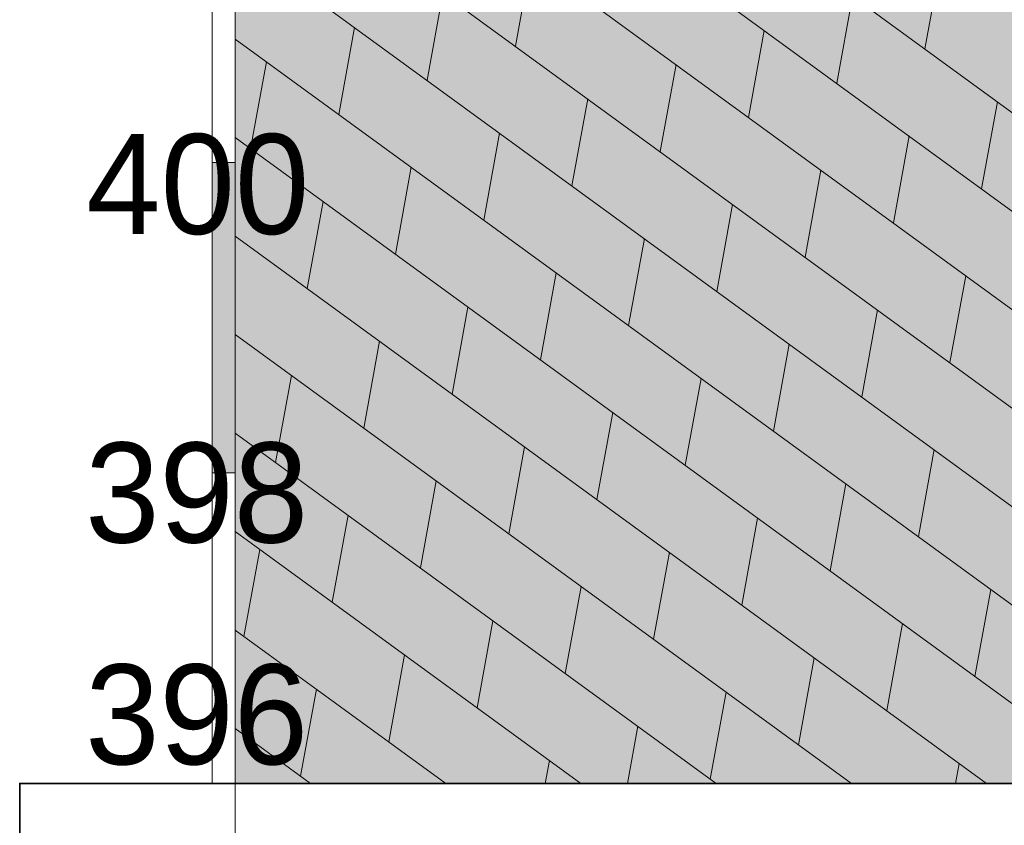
# Model space of a CAD drawing. Header units: millimetres. Extents: x -50987266 to 2610517, y -212233 to 51153522.
# Tile 65 of 174: x 896873 to 903262, y -118375 to -113151. Entities that reach past the tile are written whole.
import ezdxf

# ---------------------------------------------------------------- set-up
doc = ezdxf.new("R2010")
doc.units = ezdxf.units.MM
doc.layers.add('PDF2_Geometry', color=7, linetype='Continuous', true_color=0x7f7f7f)
doc.layers.add('PDF2_Solid Fills', color=7, linetype='Continuous', true_color=0xffffff)
doc.layers.add('PDF2_Text', color=7, linetype='Continuous')
doc.layers.add('S - LINE', color=7, linetype='Continuous', lineweight=15)
doc.styles.add('PDF AcadMtavr', font='acadmtavr.ttf')

# ---------------------------------------------------------------- blocks, each defined once
blk = doc.blocks.new('A$C07eb72f6')
at = {"layer": 'PDF2_Solid Fills', "transparency": 33554559}
blk.add_hatch(color=256, dxfattribs=at).paths.add_polyline_path([(18361.6, -15070.4), (18361.6, -10140.6), (53321.2, -10718.3), (53321.2, -15099.8), (54321.6, -15098.2), (54321.6, -10718.1), (72380.3, -11033.2), (72380.3, -18102.6), (54040.1, -18102.6), (18025.7, -18102.6), (301.2, -18102.6), (300.8, -9907.3), (17361.2, -10140.6), (17361.2, -15072)])
at = {"layer": 'PDF2_Geometry', "color": 7, "lineweight": 13}
for points in [[(301.5, -22051.4), (300.1, 4000.8)], [(1.4, -18102.6), (0, 0)], [(301.2, -18102.6), (300.8, -9907.3), (17361.3, -10140.6)], [(1.2, -16088), (1.4, -14077.6)], [(301.5, -14077.6), (301.1, -16088)], [(301.2, -16088), (1.3, -16088)], [(301.3, -18102.6), (18025.8, -18102.6)]]:
    blk.add_lwpolyline(points, dxfattribs=at)
at = {"layer": 'PDF2_Geometry', "color": 156, "lineweight": 13, "true_color": 0x004080}
for points in [[(300.9, -10082.2), (22336.4, -18102.6)], [(300.9, -10721.1), (20581.5, -18102.6)], [(300.9, -11359.9), (18826.6, -18102.6)], [(301, -11998.6), (17071.5, -18102.6)], [(301, -12637.4), (15316.6, -18102.6)], [(3935.9, -13321.7), (4141.2, -12757.7)], [(9252.1, -13340.3), (9457.4, -12776.3)], [(2790.5, -13543.6), (2995.8, -12979.4)], [(8106.8, -13562.2), (8312, -12998.2)], [(1645.2, -13765.5), (1850.5, -13201.3)], [(6961.4, -13784.1), (7166.7, -13220.1)], [(301.1, -13276.1), (13561.6, -18102.6)], [(499.8, -13987.4), (705.1, -13423.1)], [(5816, -14006), (6021.3, -13441.9)], [(4670.7, -14227.9), (4876, -13663.8)], [(9986.9, -14246.5), (10192.2, -13682.4)], [(301.1, -13914.9), (11806.6, -18102.6)], [(3525.3, -14449.8), (3730.6, -13885.7)], [(8841.5, -14468.4), (9046.8, -13904.3)], [(2379.9, -14671.6), (2585.2, -14107.6)], [(7696.2, -14690.2), (7901.4, -14126.2)], [(1234.6, -14893.5), (1439.9, -14329.5)], [(6550.8, -14912.1), (6756.1, -14348.1)], [(301.1, -14553.8), (10051.6, -18102.6)], [(5405.4, -15134), (5610.7, -14570)], [(4260.1, -15355.9), (4465.4, -14791.9)], [(9576.3, -15374.5), (9781.6, -14810.5)], [(3114.7, -15577.8), (3320, -15013.8)], [(8430.9, -15596.4), (8636.2, -15032.4)], [(301.1, -15192.5), (8296.7, -18102.6)], [(1969.4, -15799.7), (2174.6, -15235.7)], [(7285.6, -15818.3), (7490.9, -15254.3)], [(824, -16021.6), (1029.3, -15457.5)], [(6140.2, -16040.2), (6345.5, -15476.2)], [(4994.9, -16262.1), (5200.1, -15698)], [(301.2, -15831.3), (6541.7, -18102.6)], [(3849.5, -16484), (4054.8, -15919.9)], [(9165.7, -16502.6), (9371, -15938.5)], [(2704.1, -16705.8), (2909.4, -16141.8)], [(8020.4, -16724.5), (8225.6, -16160.4)], [(1558.8, -16927.7), (1764.1, -16363.7)], [(6875, -16946.3), (7080.3, -16382.3)], [(301.3, -16470), (4786.7, -18102.6)], [(413.4, -17149.6), (618.7, -16585.6)], [(5729.6, -17168.2), (5934.9, -16604.2)], [(4584.3, -17390.1), (4789.6, -16826.1)], [(9900.5, -17408.9), (10105.8, -16844.7)], [(3438.9, -17612), (3644.2, -17048)], [(301.2, -17108.8), (3031.7, -18102.6)], [(8755.1, -17630.8), (8960.4, -17066.6)], [(2293.6, -17833.9), (2498.8, -17269.9)], [(7609.8, -17852.5), (7815.1, -17288.5)], [(1148.2, -18055.8), (1353.5, -17491.8)], [(6464.4, -18074.4), (6669.7, -17510.4)], [(301.3, -17747.7), (1276.7, -18102.6)], [(5389.5, -18102.6), (5524.3, -17732.3)], [(4324.9, -18102.6), (4379, -17954.1)], [(9648, -18102.6), (9695.2, -17973)]]:
    blk.add_lwpolyline(points, dxfattribs=at)
at = {"layer": 'PDF2_Geometry', "color": 7, "lineweight": 13}
blk.add_lwpolyline([(301.5, -14077.6), (1.4, -14077.6)], close=True, dxfattribs=at)
at = {"layer": 'PDF2_Geometry', "color": 7, "lineweight": 35}
blk.add_lwpolyline([(72380.3, -18102.6), (-2496.7, -18102.6), (-2496.7, -22051.4)], dxfattribs=at)
at = {"layer": 'PDF2_Solid Fills', "color": 95, "lineweight": 13, "true_color": 0x41c341, "transparency": 33554559}
blk.add_solid([(1.2, -16088), (1.4, -14077.6), (301.1, -16088), (301.5, -14077.6)], dxfattribs=at)
at = {"layer": 'PDF2_Text', "char_height": 648.26, "attachment_point": 4, "style": 'PDF AcadMtavr'}
for s, insert in [('400', (-1632, -14220.6)), ('398', (-1646.7, -16221.5)), ('396', (-1646.7, -17659.8))]:
    blk.add_mtext(s, dxfattribs=dict(at, insert=insert))

msp = doc.modelspace()

# ---------------------------------------------------------------- block references
at = {"layer": 'S - LINE', "xscale": 0.5}
msp.add_blockref('A$C07eb72f6', (898121.5, -100000), dxfattribs=at)

doc.saveas('drawing.dxf')
